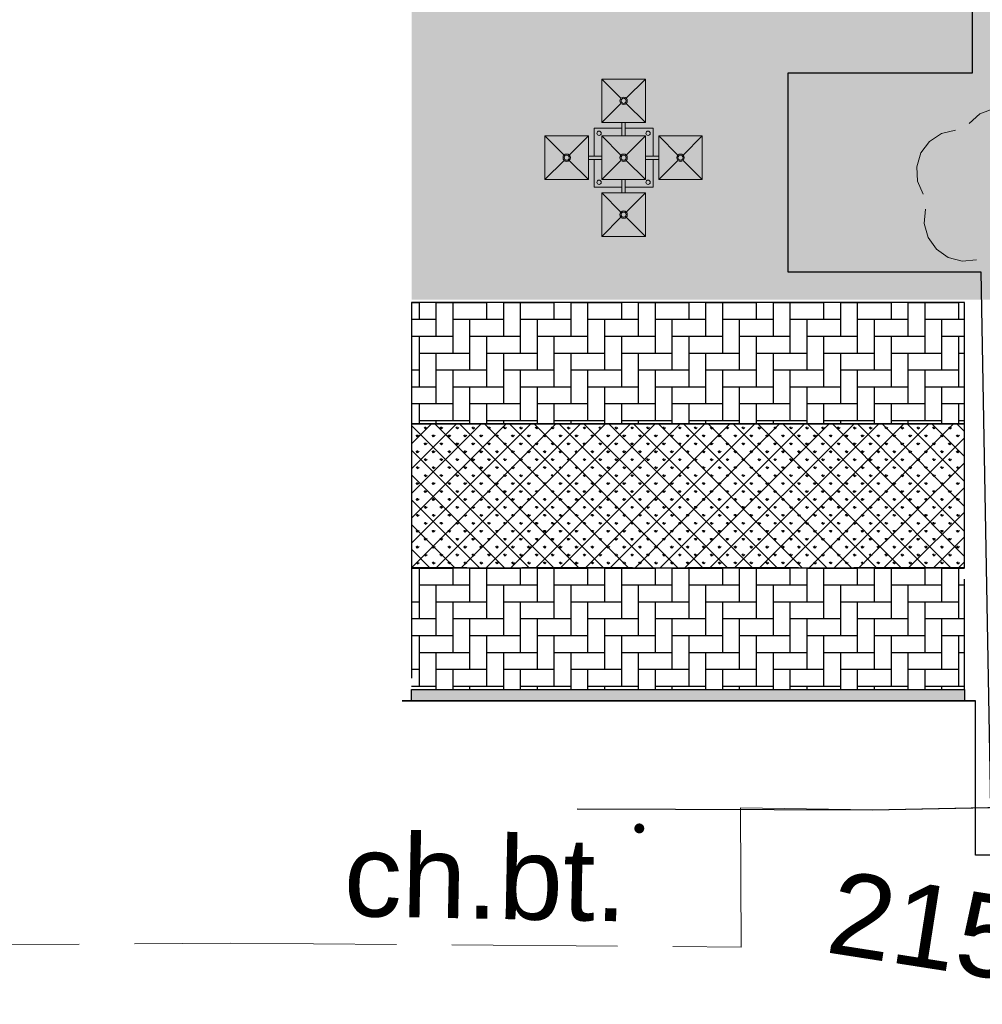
# Model space of a CAD drawing. Extents: x 6601440 to 6601733, y 5738487 to 5738717.
# Tile 15 of 129: x 6601529 to 6601538, y 5738598 to 5738607. Entities that reach past the tile are written whole.
import ezdxf
from ezdxf.enums import TextEntityAlignment as Align

# ---------------------------------------------------------------- set-up
doc = ezdxf.new("R2010")
doc.units = 0
doc.linetypes.add('PRZER2-1', pattern=[3, 2, -1])
doc.linetypes.add('PRZER3-1', pattern=[4, 3, -1])
doc.layers.get('0').update_dxf_attribs({"linetype": 'CONTINUOUS'})
doc.layers.add('001_Dark_1 20', color=7, linetype='CONTINUOUS', lineweight=0)
for name, color, linetype, lineweight, true_color in [('GSLKRW', 7, 'CONTINUOUS', 25, 0x0a0909), ('GSPRDL', 7, 'CONTINUOUS', 18, 0x008000), ('GSPWPS', 7, 'CONTINUOUS', 13, 0x0a0909), ('GSPWPS_O', 7, 'CONTINUOUS', 0, 0x0a0909), ('GSSKOA', 7, 'PRZER3-1', 18, 0x0a0909), ('GSSKOD_O', 7, 'CONTINUOUS', 0, 0x0a0909)]:
    doc.layers.add(name, color=color, linetype=linetype, lineweight=lineweight, true_color=true_color)
doc.styles.add('GEO-INFO', font='arial.ttf')

# ---------------------------------------------------------------- blocks, each defined once
blk = doc.blocks.new('SPDLP')
blk.add_hatch(color=0).paths.add_polyline_path([(-0.09, 0), (-0.085595, -0.027812), (-0.072812, -0.052901), (-0.052901, -0.072812), (-0.027812, -0.085595), (0, -0.09), (0.027812, -0.085595), (0.052901, -0.072812), (0.072812, -0.052901), (0.085595, -0.027812), (0.09, 0), (0.085595, 0.027812), (0.072812, 0.052901), (0.052901, 0.072812), (0.027812, 0.085595), (0, 0.09), (-0.027812, 0.085595), (-0.052901, 0.072812), (-0.072812, 0.052901), (-0.085595, 0.027812)])
at = {"color": 0}
for points in [[(-0.268652, 1.271938), (-0.048001, 1.40916), (0.20623, 1.462858), (0.463525, 1.426585), (0.693003, 1.304695), (0.867117, 1.11182), (0.964971, 0.871109)], [(-1.292703, 0.137547), (-1.355024, 0.389802), (-1.327532, 0.648184), (-1.213525, 0.881678), (-1.026689, 1.062258), (-0.78945, 1.168249), (-0.530282, 1.186929)], [(1.126667, 0.648554), (1.325358, 0.481106), (1.454989, 0.255912), (1.5, 0), (1.454989, -0.255912), (1.325358, -0.481106), (1.126667, -0.648554)], [(-0.530282, -1.186929), (-0.78945, -1.168249), (-1.026689, -1.062258), (-1.213525, -0.881678), (-1.327532, -0.648184), (-1.355024, -0.389802), (-1.292703, -0.137547)], [(0.964971, -0.871109), (0.867117, -1.11182), (0.693003, -1.304695), (0.463525, -1.426585), (0.20623, -1.462858), (-0.048001, -1.40916), (-0.268652, -1.271938)]]:
    blk.add_lwpolyline(points, dxfattribs=at)
blk = doc.blocks.new('KOLO')
blk.add_hatch(color=0).paths.add_polyline_path([(0, 0.5), (-0.12941, 0.482963), (-0.25, 0.433013), (-0.353553, 0.353553), (-0.433013, 0.25), (-0.482963, 0.12941), (-0.5, 0), (-0.482963, -0.12941), (-0.433013, -0.25), (-0.353553, -0.353553), (-0.25, -0.433013), (-0.12941, -0.482963), (0, -0.5), (0.12941, -0.482963), (0.25, -0.433013), (0.353553, -0.353553), (0.433013, -0.25), (0.482963, -0.12941), (0.5, 0), (0.482963, 0.12941), (0.433013, 0.25), (0.353553, 0.353553), (0.25, 0.433013), (0.12941, 0.482963)])
blk = doc.blocks.new('A$C5B6836A8')
at = {"linetype": 'ByBlock'}
for p, q in [((0.5143767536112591, 1.421932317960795), (0.687362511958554, 1.248946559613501)), ((0.5143767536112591, 1.421932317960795), (0.5143767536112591, 1.028753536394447)), ((0.9075555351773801, 1.421932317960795), (0.5143767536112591, 1.421932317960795)), ((0.9075555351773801, 1.421932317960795), (0.7345697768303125, 1.248946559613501)), ((0.9075555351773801, 1.421932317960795), (0.9075555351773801, 1.028753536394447)), ((0.687362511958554, 1.201739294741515), (0.5143767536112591, 1.028753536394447)), ((0.7345697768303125, 1.201739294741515), (0.9075555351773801, 1.028753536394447)), ((0.9075555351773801, 1.028753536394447), (0.5143767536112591, 1.028753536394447)), ((0.6959661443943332, 1.028753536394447), (0.6959661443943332, 0.9075555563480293)), ((0.725966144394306, 1.028753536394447), (0.725966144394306, 0.9075555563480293)), ((-8.00150701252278e-09, 0.9075555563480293), (0.3931787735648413, 0.9075555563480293)), ((-8.00150701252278e-09, 0.9075555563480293), (-8.00150701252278e-09, 0.5143767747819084)), ((-8.00150701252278e-09, 0.9075555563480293), (0.1729857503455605, 0.7345697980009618)), ((0.2201930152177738, 0.7345697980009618), (0.3931787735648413, 0.9075555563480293)), ((0.3931787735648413, 0.9075555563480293), (0.3931787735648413, 0.5143767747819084)), ((0.4435232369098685, 0.9784090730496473), (0.4435232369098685, 0.7259661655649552)), ((0.4435232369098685, 0.9784090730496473), (0.6959661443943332, 0.9784090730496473)), ((0.5143767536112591, 0.9075555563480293), (0.9075555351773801, 0.9075555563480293)), ((0.5143767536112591, 0.9075555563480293), (0.5143767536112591, 0.5143767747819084)), ((0.5143767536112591, 0.9075555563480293), (0.687362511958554, 0.7345697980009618)), ((0.725966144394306, 0.9784090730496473), (0.9784090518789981, 0.9784090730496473)), ((0.7345697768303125, 0.7345697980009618), (0.9075555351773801, 0.9075555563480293)), ((0.9075555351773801, 0.9075555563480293), (0.9075555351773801, 0.5143767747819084)), ((0.9784090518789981, 0.7259661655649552), (0.9784090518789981, 0.9784090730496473)), ((1.028753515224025, 0.9075555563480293), (1.201739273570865, 0.7345697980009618)), ((1.028753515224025, 0.9075555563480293), (1.421932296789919, 0.9075555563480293)), ((1.028753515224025, 0.9075555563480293), (1.028753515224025, 0.5143767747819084)), ((1.248946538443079, 0.7345697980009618), (1.421932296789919, 0.9075555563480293)), ((1.421932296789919, 0.9075555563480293), (1.421932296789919, 0.5143767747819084)), ((0.3931787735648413, 0.7259661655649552), (0.5143767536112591, 0.7259661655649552)), ((0.9075555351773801, 0.7259661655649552), (1.028753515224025, 0.7259661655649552)), ((-8.00150701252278e-09, 0.5143767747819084), (0.1729857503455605, 0.6873625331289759)), ((0.2201930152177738, 0.6873625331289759), (0.3931787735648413, 0.5143767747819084)), ((0.3931787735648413, 0.6959661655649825), (0.5143767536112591, 0.6959661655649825)), ((0.4435232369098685, 0.6959661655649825), (0.4435232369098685, 0.4435232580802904)), ((0.5143767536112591, 0.5143767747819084), (0.687362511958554, 0.6873625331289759)), ((0.7345697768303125, 0.6873625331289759), (0.9075555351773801, 0.5143767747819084)), ((0.9075555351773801, 0.6959661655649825), (1.028753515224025, 0.6959661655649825)), ((0.9784090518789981, 0.4435232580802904), (0.9784090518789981, 0.6959661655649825)), ((1.028753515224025, 0.5143767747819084), (1.201739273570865, 0.6873625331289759)), ((1.248946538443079, 0.6873625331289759), (1.421932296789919, 0.5143767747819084)), ((-8.00150701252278e-09, 0.5143767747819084), (0.3931787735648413, 0.5143767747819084)), ((0.5143767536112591, 0.5143767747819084), (0.9075555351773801, 0.5143767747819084)), ((0.6959661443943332, 0.5143767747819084), (0.6959661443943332, 0.3931787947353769)), ((0.725966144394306, 0.5143767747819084), (0.725966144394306, 0.3931787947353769)), ((1.028753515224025, 0.5143767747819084), (1.421932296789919, 0.5143767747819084)), ((0.4435232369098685, 0.4435232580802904), (0.6959661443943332, 0.4435232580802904)), ((0.9075555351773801, 0.3931787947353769), (0.5143767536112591, 0.3931787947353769)), ((0.5143767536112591, 0.3931787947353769), (0.5143767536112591, 1.316902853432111e-08)), ((0.5143767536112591, 0.3931787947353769), (0.687362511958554, 0.2201930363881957)), ((0.725966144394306, 0.4435232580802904), (0.9784090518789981, 0.4435232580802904)), ((0.9075555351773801, 0.3931787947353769), (0.7345697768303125, 0.2201930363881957)), ((0.9075555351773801, 0.3931787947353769), (0.9075555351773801, 1.316902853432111e-08)), ((0.687362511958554, 0.1729857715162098), (0.5143767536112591, 1.316902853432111e-08)), ((0.7345697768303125, 0.1729857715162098), (0.9075555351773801, 1.316902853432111e-08)), ((0.9075555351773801, 1.316902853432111e-08), (0.5143767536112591, 1.316902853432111e-08))]:
    blk.add_line(p, q, dxfattribs=at)
for centre, radius in [((0.7109661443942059, 1.225342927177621), 0.0333805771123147), ((0.7109661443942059, 1.225342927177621), 0.0232554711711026), ((0.4895733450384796, 0.9323589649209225), 0.019674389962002), ((0.9323589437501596, 0.9323589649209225), 0.019674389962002), ((0.1965893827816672, 0.7109661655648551), 0.0333805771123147), ((0.1965893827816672, 0.7109661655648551), 0.0232554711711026), ((0.7109661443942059, 0.7109661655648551), 0.0333805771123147), ((0.7109661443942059, 0.7109661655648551), 0.0232554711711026), ((1.225342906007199, 0.7109661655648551), 0.0333805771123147), ((1.225342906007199, 0.7109661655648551), 0.0232554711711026), ((0.4895733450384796, 0.4895733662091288), 0.019674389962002), ((0.9323589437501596, 0.4895733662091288), 0.019674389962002), ((0.7109661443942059, 0.1965894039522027), 0.0333805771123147), ((0.7109661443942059, 0.1965894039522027), 0.0232554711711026)]:
    blk.add_circle(centre, radius, dxfattribs=at)

msp = doc.modelspace()

# ---------------------------------------------------------------- hatches: boundary and pattern name
h = msp.add_hatch()
h.set_pattern_fill('GRASS', color=3, scale=0.02, angle=90)
h.set_pattern_definition([(180, (-0.01457085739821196, -0.01240670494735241), (-0.3592102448, -0.3592102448), [0.09525, -0.6231704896]), (135, (-0.01457085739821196, -0.01240670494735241), (-0.3592102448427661, -0.3592102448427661), [0.09525, -0.41275]), (225, (-0.01457085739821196, -0.01240670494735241), (0.3592102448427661, -0.3592102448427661), [0.09525, -0.41275])])
h.paths.add_polyline_path([(6601537.720839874, 5738630.830022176), (6601567.94633752, 5738630.841624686), (6601567.94633752, 5738621.883142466), (6601550.513447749, 5738621.883142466), (6601550.41234334, 5738621.883142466), (6601550.391977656, 5738605.237173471), (6601547.879651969, 5738600.802994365), (6601546.810442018, 5738599.975763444), (6601546.810442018, 5738600.998728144), (6601537.7488291, 5738601.06009545), (6601537.7488291, 5738604.39247499), (6601532.44869588, 5738604.39247499), (6601532.44869588, 5738607.032517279), (6601538.858376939, 5738607.032517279), (6601538.858376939, 5738614.572824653), (6601532.483220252, 5738614.572824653), (6601532.483220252, 5738620.870199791), (6601537.724663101, 5738620.870199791)])
at = {"linetype": 'PRZER2-1'}
h = msp.add_hatch(dxfattribs=at)
h.set_pattern_fill('AR-HBONE', color=256, scale=0.0015, angle=45)
h.set_pattern_definition([(90, (24.76762943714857, -33.02717737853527), (-0.1524, 0.1524), [0.4572000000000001, -0.1524]), (180, (24.76762943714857, -32.87477748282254), (-0.1524, 0.1524), [0.4572000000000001, -0.1524])])
h.paths.add_polyline_path([(6601537.44711395, 5738604.366992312), (6601537.44711395, 5738603.269566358), (6601532.44711395, 5738603.269566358), (6601532.44711395, 5738604.366992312)])
h = msp.add_hatch(dxfattribs=at)
h.set_pattern_fill('ANSI37', color=256, scale=0.05)
h.set_pattern_definition([(45, (24.80038407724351, -32.83468690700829), (-0.1122532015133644, 0.1122532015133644), []), (135, (24.80038407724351, -32.83468690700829), (-0.1122532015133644, -0.1122532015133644), [])])
h.paths.add_polyline_path([(6601537.44711395, 5738601.969582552), (6601537.44711395, 5738603.269566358), (6601532.44711395, 5738603.269566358), (6601532.44711395, 5738601.969582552)])
h = msp.add_hatch(dxfattribs=at)
h.set_pattern_fill('GRASS', color=3, scale=0.004)
h.set_pattern_definition([(90, (13.96776750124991, -44.52741555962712), (-0.07184204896, 0.07184204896), [0.01905, -0.12463409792]), (45, (13.96776750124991, -44.52741555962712), (-0.07184204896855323, 0.07184204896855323), [0.01905, -0.08255]), (135, (13.96776750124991, -44.52741555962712), (-0.07184204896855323, -0.07184204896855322), [0.01905, -0.08255])])
h.paths.add_polyline_path([(6601537.44711395, 5738601.969582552), (6601537.44711395, 5738603.269566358), (6601532.44711395, 5738603.269566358), (6601532.44711395, 5738601.969582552)])
h = msp.add_hatch(dxfattribs=at)
h.set_pattern_fill('AR-HBONE', color=256, scale=0.0015, angle=45)
h.set_pattern_definition([(90, (24.76762943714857, -35.12458713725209), (-0.1524, 0.1524), [0.4572000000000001, -0.1524]), (180, (24.76762943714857, -34.97218724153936), (-0.1524, 0.1524), [0.4572000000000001, -0.1524])])
h.paths.add_polyline_path([(6601537.44711395, 5738601.969582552), (6601537.44711395, 5738600.866992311), (6601532.44711395, 5738600.866992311), (6601532.44711395, 5738601.969582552)])
h = msp.add_hatch(color=256)
h.dxf.hatch_style = 1
h.paths.add_polyline_path([(6601537.44711395, 5738600.866992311), (6601537.44711395, 5738600.766992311), (6601532.44711395, 5738600.766992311), (6601532.44711395, 5738600.866992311)])

# ---------------------------------------------------------------- linework, layer by layer
at = {"color": 3}
for p, q in [((6601537.518755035, 5738608.236596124), (6601537.518755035, 5738606.440324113)), ((6601537.518755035, 5738606.440324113), (6601535.851092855, 5738606.440324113)), ((6601535.851092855, 5738606.440324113), (6601535.851092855, 5738604.644052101)), ((6601535.851092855, 5738604.6440521), (6601537.597071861, 5738604.6440521)), ((6601537.597071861, 5738604.6440521), (6601537.682035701, 5738599.801910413, 10.17999999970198))]:
    msp.add_line(p, q, dxfattribs=at)
at = {"color": 7}
for p, q in [((6601537.549318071, 5738600.766992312), (6601532.362959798, 5738600.766992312)), ((6601532.362959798, 5738600.766992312), (6601537.549318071, 5738600.766992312)), ((6601537.549318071, 5738599.370450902), (6601537.549318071, 5738600.766992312)), ((6601545.961545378, 5738599.370450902), (6601537.549318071, 5738599.370450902))]:
    msp.add_line(p, q, dxfattribs=at)
at = {"color": 7, "ltscale": 0.5, "elevation": 0.5824837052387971}
msp.add_lwpolyline([(6601537.44711395, 5738604.366992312), (6601532.44711395, 5738604.366992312), (6601532.44711395, 5738603.269566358), (6601537.44711395, 5738603.269566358), (6601537.44711395, 5738604.366992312)], dxfattribs=at)
at = {"color": 7, "elevation": 0.5824837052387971}
for points in [[(6601537.44711395, 5738601.969582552), (6601537.44711395, 5738603.269566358), (6601532.44711395, 5738603.269566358), (6601532.44711395, 5738601.969582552), (6601537.44711395, 5738601.969582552)], [(6601537.44711395, 5738600.866992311), (6601537.44711395, 5738600.766992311), (6601532.44711395, 5738600.766992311), (6601532.44711395, 5738600.866992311), (6601537.44711395, 5738600.866992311)]]:
    msp.add_lwpolyline(points, dxfattribs=at)
at = {"color": 7, "linetype": 'PRZER2-1', "ltscale": 0.5, "elevation": 0.5824837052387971}
msp.add_lwpolyline([(6601537.44711395, 5738600.866992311), (6601537.44711395, 5738601.969582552), (6601532.44711395, 5738601.969582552), (6601532.44711395, 5738600.866992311), (6601537.44711395, 5738600.866992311)], dxfattribs=at)
at = {"layer": 'GSLKRW', "linetype": 'Continuous', "lineweight": 25, "elevation": 10.18}
msp.add_lwpolyline([(6601533.947567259, 5738599.78833915), (6601536.618022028, 5738599.781382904), (6601540.08824677, 5738599.848332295), (6601543.298826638, 5738599.83401077), (6601546.119064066, 5738599.877782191, 0.362657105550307), (6601550.370856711, 5738606.856936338), (6601551.085386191, 5738623.990566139, 0.149493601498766), (6601550.080390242, 5738626.892864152, 0.203771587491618), (6601544.554383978, 5738629.492903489), (6601536.426304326, 5738629.507905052), (6601533.721209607, 5738629.486431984)], format="xyb", dxfattribs=at)
at = {"layer": 'GSSKOA', "linetype": 'PRZER3-1', "lineweight": 18, "ltscale": 0.5}
for p, q in [((6601535.429600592, 5738598.537856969, 10.18), (6601535.42202776, 5738599.797257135, 10.18)), ((6601535.42202776, 5738599.797257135, 10.18), (6601536.618022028, 5738599.781382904, 10.18)), ((6601536.618022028, 5738599.781382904, 10.18), (6601540.08824677, 5738599.848332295, 10.18)), ((6601527.944379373, 5738598.556926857, 10.18), (6601530.812404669, 5738598.575711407, 10.18)), ((6601530.812404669, 5738598.575711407, 10.18), (6601535.429600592, 5738598.537856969, 10.18))]:
    msp.add_line(p, q, dxfattribs=at)

# ---------------------------------------------------------------- block references
at = {"layer": '001_Dark_1 20', "xscale": -1}
msp.add_blockref('A$C5B6836A8', (6601535.076972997, 5738604.966183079), dxfattribs=at)
at = {"layer": 'GSPRDL', "lineweight": 5, "xscale": 0.4999999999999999, "yscale": 0.4999999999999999, "rotation": 81.147178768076}
msp.add_blockref('SPDLP', (6601537.7230957, 5738605.381219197, 10.14), dxfattribs=at)
at = {"layer": 'GSPWPS', "lineweight": 5, "xscale": 0.08999999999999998, "yscale": 0.08999999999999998, "rotation": 81.147178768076}
msp.add_blockref('KOLO', (6601534.507903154, 5738599.612205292, 10.2), dxfattribs=at)

# ---------------------------------------------------------------- texts
at = {"layer": 'GSPWPS_O', "lineweight": 0, "style": 'GEO-INFO'}
msp.add_text('215.02', height=0.7499999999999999, rotation=351.1471787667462, dxfattribs=at).set_placement((6601536.179106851, 5738598.494528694, 10.8))
at = {"layer": 'GSSKOD_O', "lineweight": 0, "style": 'GEO-INFO'}
msp.add_text('ch.bt.', height=0.7499999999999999, rotation=358.9065716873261, dxfattribs=at).set_placement((6601533.119608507, 5738599.170468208, 10.8), align=Align.MIDDLE_CENTER)

doc.saveas('drawing.dxf')
